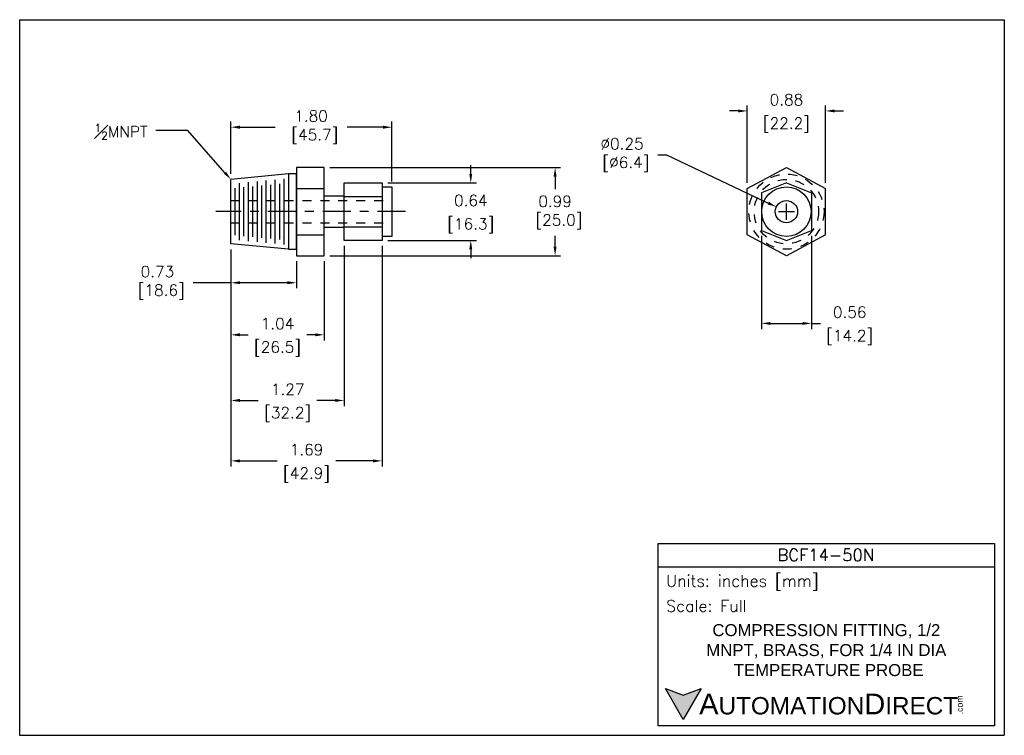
# Model space of a CAD drawing. Extents: x 894.9 to 905.9, y -8.5 to -0.5.
import ezdxf
from ezdxf import colors
from ezdxf.entities.mleader import LeaderData, LeaderLine
from ezdxf.math import Vec2, Vec3

# ---------------------------------------------------------------- set-up
doc = ezdxf.new("R2010")
doc.units = 0
doc.header["$LTSCALE"] = 0.25
doc.header["$MEASUREMENT"] = 0
doc.linetypes.add('CENTER', pattern=[2, 1.25, -0.25, 0.25, -0.25])
doc.linetypes.add('HIDDEN', pattern=[0.375, 0.25, -0.125])
doc.layers.get('0').update_dxf_attribs({"linetype": 'CONTINUOUS'})
doc.layers.get('DEFPOINTS').update_dxf_attribs({"linetype": 'CONTINUOUS'})
for name, color, linetype in [('CENTER', 40, 'CENTER'), ('dim', 140, 'CONTINUOUS'), ('dim @ 1', 140, 'CONTINUOUS'), ('HIDDEN', 102, 'HIDDEN'), ('TEXT', 140, 'CONTINUOUS')]:
    doc.layers.add(name, color=color, linetype=linetype)
doc.styles.add('\\M+2ABAC\\M+2A6A11', font='txt')
doc.styles.add('ROMANS', font='romans.shx')
doc.styles.get("Standard").update_dxf_attribs({"font": 'romans.shx'})
doc.dimstyles.get("Standard").update_dxf_attribs({"dimtxt": 0.125, "dimasz": 0.1, "dimexe": 0.0625, "dimexo": 0.0625, "dimgap": 0.0625, "dimtad": 0, "dimtih": 1, "dimtoh": 1, "dimzin": 0, "dimdsep": 46, "dimtxsty": 'Standard', "dimcen": 0.09, "dimadec": 0, "dimazin": 0, "dimtfac": 1, "dimtofl": 0, "dimtmove": 0, "dimatfit": 3, "dimfxl": 0, "dimtolj": 1, "dimtzin": 0, "dimarcsym": 0})

# ---------------------------------------------------------------- blocks, each defined once
blk = doc.blocks.new('*D1')
at = {"layer": 'DEFPOINTS', "color": 0}
for p in [(898.311, -2.187), (898.311, -3.172), (900.891, -3.172)]:
    blk.add_point(p, dxfattribs=at)
at = {"layer": 'dim', "color": 0, "lineweight": -2}
for p, q in [((898.374, -2.187), (900.953, -2.187)), ((900.891, -2.287), (900.891, -2.428)), ((900.891, -3.072), (900.891, -2.952)), ((898.374, -3.172), (900.953, -3.172))]:
    blk.add_line(p, q, dxfattribs=at)
at = {"layer": 'dim', "color": 0}
for points in [[(900.874, -2.287), (900.907, -2.287), (900.891, -2.187)], [(900.874, -3.072), (900.907, -3.072), (900.891, -3.172)]]:
    blk.add_solid(points, dxfattribs=at)
at = {"layer": 'dim', "color": 0, "insert": (900.891, -2.69), "char_height": 0.125, "attachment_point": 5}
blk.add_mtext('\\A1;0.99\\P [25.0]', dxfattribs=at)
blk = doc.blocks.new('*D5')
at = {"layer": 'DEFPOINTS', "color": 0}
for p in [(899.068, -1.736), (897.269, -2.32), (899.068, -2.404)]:
    blk.add_point(p, dxfattribs=at)
at = {"layer": 'dim', "color": 0, "lineweight": -2}
for p, q in [((897.269, -2.257), (897.269, -1.673)), ((897.369, -1.736), (897.762, -1.736)), ((898.968, -1.736), (898.566, -1.736)), ((899.068, -2.341), (899.068, -1.673))]:
    blk.add_line(p, q, dxfattribs=at)
at = {"layer": 'dim', "color": 0}
for points in [[(897.369, -1.719), (897.369, -1.753), (897.269, -1.736)], [(898.968, -1.719), (898.968, -1.753), (899.068, -1.736)]]:
    blk.add_solid(points, dxfattribs=at)
at = {"layer": 'dim', "color": 0, "insert": (898.164, -1.736), "char_height": 0.125, "attachment_point": 5}
blk.add_mtext('\\A1;1.80\\P [45.7]', dxfattribs=at)
blk = doc.blocks.new('*D4')
at = {"layer": 'DEFPOINTS', "color": 0}
for p in [(903.913, -1.554), (903.038, -2.42), (903.913, -2.42)]:
    blk.add_point(p, dxfattribs=at)
at = {"layer": 'dim', "color": 0, "lineweight": -2}
for p, q in [((903.038, -2.357), (903.038, -1.492)), ((903.913, -2.357), (903.913, -1.492)), ((902.938, -1.554), (902.838, -1.554)), ((904.013, -1.554), (904.113, -1.554))]:
    blk.add_line(p, q, dxfattribs=at)
at = {"layer": 'dim', "color": 0}
for points in [[(902.938, -1.538), (902.938, -1.571), (903.038, -1.554)], [(904.013, -1.538), (904.013, -1.571), (903.913, -1.554)]]:
    blk.add_solid(points, dxfattribs=at)
at = {"layer": 'dim', "color": 0, "char_height": 0.125, "attachment_point": 5}
for s, insert in [('\\A1;0.88', (903.475, -1.429)), ('\\A1;[22.2]', (903.475, -1.712))]:
    blk.add_mtext(s, dxfattribs=dict(at, insert=insert))
blk = doc.blocks.new('*D0')
at = {"layer": 'DEFPOINTS', "color": 0}
for p in [(903.362, -2.626), (903.588, -2.733)]:
    blk.add_point(p, dxfattribs=at)
at = {"layer": 'dim', "color": 0, "lineweight": -2}
for p, q in [((902.037, -2.046), (902.137, -2.046)), ((902.137, -2.046), (903.272, -2.584)), ((903.475, -2.77), (903.475, -2.59)), ((903.385, -2.68), (903.565, -2.68))]:
    blk.add_line(p, q, dxfattribs=at)
at = {"layer": 'dim', "color": 0}
blk.add_solid([(903.279, -2.569), (903.265, -2.599), (903.362, -2.626)], dxfattribs=at)
at = {"layer": 'dim', "color": 0, "insert": (901.639, -2.046), "char_height": 0.125, "attachment_point": 5}
blk.add_mtext('\\A1;∅0.25\\P [∅6.4]', dxfattribs=at)
blk = doc.blocks.new('*D6')
at = {"layer": 'DEFPOINTS', "color": 0}
for p in [(897.269, -3.04), (898.001, -3.172), (898.001, -3.475)]:
    blk.add_point(p, dxfattribs=at)
at = {"layer": 'dim', "color": 0, "lineweight": -2}
for p, q in [((897.269, -3.102), (897.269, -3.537)), ((898.001, -3.235), (898.001, -3.537)), ((897.269, -3.475), (896.849, -3.475)), ((897.901, -3.475), (897.369, -3.475))]:
    blk.add_line(p, q, dxfattribs=at)
at = {"layer": 'dim', "color": 0}
for points in [[(897.369, -3.458), (897.369, -3.491), (897.269, -3.475)], [(897.901, -3.458), (897.901, -3.491), (898.001, -3.475)]]:
    blk.add_solid(points, dxfattribs=at)
at = {"layer": 'dim', "color": 0, "insert": (896.448, -3.475), "char_height": 0.125, "attachment_point": 5}
blk.add_mtext('\\A1;0.73\\P [18.6]', dxfattribs=at)
blk = doc.blocks.new('*D7')
at = {"layer": 'DEFPOINTS', "color": 0}
for p in [(897.269, -3.04), (898.311, -3.172), (898.311, -4.057)]:
    blk.add_point(p, dxfattribs=at)
at = {"layer": 'dim', "color": 0, "lineweight": -2}
for p, q in [((897.269, -3.102), (897.269, -4.119)), ((898.311, -3.235), (898.311, -4.119)), ((897.369, -4.057), (897.463, -4.057)), ((898.211, -4.057), (898.117, -4.057))]:
    blk.add_line(p, q, dxfattribs=at)
at = {"layer": 'dim', "color": 0}
for points in [[(897.369, -4.04), (897.369, -4.073), (897.269, -4.057)], [(898.211, -4.04), (898.211, -4.073), (898.311, -4.057)]]:
    blk.add_solid(points, dxfattribs=at)
at = {"layer": 'dim', "color": 0, "char_height": 0.125, "attachment_point": 5}
for s, insert in [('\\A1;1.04', (897.79, -3.932)), ('\\A1;[26.5]', (897.79, -4.214))]:
    blk.add_mtext(s, dxfattribs=dict(at, insert=insert))
blk = doc.blocks.new('*D8')
at = {"layer": 'DEFPOINTS', "color": 0}
for p in [(897.269, -3.04), (898.536, -3.001), (898.536, -4.791)]:
    blk.add_point(p, dxfattribs=at)
at = {"layer": 'dim', "color": 0, "lineweight": -2}
for p, q in [((898.536, -3.063), (898.536, -4.853)), ((897.269, -3.102), (897.269, -4.853)), ((897.369, -4.791), (897.575, -4.791)), ((898.436, -4.791), (898.23, -4.791))]:
    blk.add_line(p, q, dxfattribs=at)
at = {"layer": 'dim', "color": 0}
for points in [[(897.369, -4.774), (897.369, -4.807), (897.269, -4.791)], [(898.436, -4.774), (898.436, -4.807), (898.536, -4.791)]]:
    blk.add_solid(points, dxfattribs=at)
at = {"layer": 'dim', "color": 0, "char_height": 0.125, "attachment_point": 5}
for s, insert in [('\\A1;1.27', (897.903, -4.666)), ('\\A1;[32.2]', (897.903, -4.948))]:
    blk.add_mtext(s, dxfattribs=dict(at, insert=insert))
blk = doc.blocks.new('*D9')
at = {"layer": 'DEFPOINTS', "color": 0}
for p in [(897.269, -3.04), (898.958, -3.001), (898.958, -5.466)]:
    blk.add_point(p, dxfattribs=at)
at = {"layer": 'dim', "color": 0, "lineweight": -2}
for p, q in [((898.958, -3.063), (898.958, -5.529)), ((897.269, -3.102), (897.269, -5.529)), ((897.369, -5.466), (897.786, -5.466)), ((898.858, -5.466), (898.441, -5.466))]:
    blk.add_line(p, q, dxfattribs=at)
at = {"layer": 'dim', "color": 0}
for points in [[(897.369, -5.45), (897.369, -5.483), (897.269, -5.466)], [(898.858, -5.45), (898.858, -5.483), (898.958, -5.466)]]:
    blk.add_solid(points, dxfattribs=at)
at = {"layer": 'dim', "color": 0, "char_height": 0.125, "attachment_point": 5}
for s, insert in [('\\A1;1.69', (898.114, -5.341)), ('\\A1;[42.9]', (898.114, -5.624))]:
    blk.add_mtext(s, dxfattribs=dict(at, insert=insert))
blk = doc.blocks.new('*D2')
at = {"layer": 'DEFPOINTS', "color": 0}
for p in [(898.958, -2.359), (898.958, -3.001), (899.949, -3.001)]:
    blk.add_point(p, dxfattribs=at)
at = {"layer": 'dim', "color": 0, "lineweight": -2}
for p, q in [((899.949, -2.259), (899.949, -2.159)), ((899.021, -2.359), (900.011, -2.359)), ((899.021, -3.001), (900.011, -3.001)), ((899.949, -3.101), (899.949, -3.201))]:
    blk.add_line(p, q, dxfattribs=at)
at = {"layer": 'dim', "color": 0}
for points in [[(899.932, -2.259), (899.965, -2.259), (899.949, -2.359)], [(899.932, -3.101), (899.965, -3.101), (899.949, -3.001)]]:
    blk.add_solid(points, dxfattribs=at)
at = {"layer": 'dim', "color": 0, "char_height": 0.125, "attachment_point": 5}
for s, insert in [('\\A1;0.64', (899.949, -2.555)), ('\\A1;[16.3]', (899.949, -2.838))]:
    blk.add_mtext(s, dxfattribs=dict(at, insert=insert))
blk = doc.blocks.new('*D3')
at = {"layer": 'DEFPOINTS', "color": 0}
for p in [(903.195, -2.889), (903.755, -2.889), (903.755, -3.929)]:
    blk.add_point(p, dxfattribs=at)
at = {"layer": 'dim', "color": 0, "lineweight": -2}
for p, q in [((903.195, -2.951), (903.195, -3.992)), ((903.755, -2.951), (903.755, -3.992)), ((903.295, -3.929), (903.655, -3.929)), ((903.755, -3.929), (903.855, -3.929))]:
    blk.add_line(p, q, dxfattribs=at)
at = {"layer": 'dim', "color": 0}
for points in [[(903.295, -3.913), (903.295, -3.946), (903.195, -3.929)], [(903.655, -3.913), (903.655, -3.946), (903.755, -3.929)]]:
    blk.add_solid(points, dxfattribs=at)
at = {"layer": 'dim', "color": 0, "char_height": 0.125, "attachment_point": 5}
for s, insert in [('\\A1;0.56', (904.182, -3.804)), ('\\A1;[14.2]', (904.182, -4.087))]:
    blk.add_mtext(s, dxfattribs=dict(at, insert=insert))

msp = doc.modelspace()

# ---------------------------------------------------------------- hatches: boundary and pattern name
at = {"layer": 'TEXT'}
msp.add_hatch(color=256, dxfattribs=at).paths.add_polyline_path([(902.523, -8.012), (902.323, -8.085), (902.123, -8.012), (902.323, -8.358)])

# ---------------------------------------------------------------- linework, layer by layer
for p, q in [((898.311, -2.187), (898.001, -2.187)), ((898.001, -2.187), (898.001, -3.172)), ((898.311, -3.172), (898.311, -2.187)), ((903.038, -2.42), (903.475, -2.187)), ((903.475, -2.187), (903.913, -2.42)), ((897.911, -2.259), (897.269, -2.32)), ((898.001, -2.259), (897.911, -2.259)), ((897.911, -2.259), (897.911, -3.1)), ((898.001, -3.1), (898.001, -2.259)), ((897.269, -3.04), (897.269, -2.32)), ((897.311, -2.416), (897.311, -2.943)), ((897.361, -2.361), (897.361, -2.998)), ((897.411, -2.407), (897.411, -2.953)), ((897.461, -2.352), (897.461, -3.008)), ((897.511, -2.398), (897.511, -2.962)), ((897.561, -2.343), (897.561, -3.017)), ((897.611, -2.388), (897.611, -2.972)), ((897.661, -2.333), (897.661, -3.027)), ((897.711, -2.379), (897.711, -2.981)), ((897.761, -2.324), (897.761, -3.036)), ((897.811, -2.369), (897.811, -2.991)), ((897.861, -2.314), (897.861, -3.046)), ((898.001, -2.42), (898.311, -2.42)), ((898.536, -3.001), (898.536, -2.359)), ((898.536, -2.359), (898.958, -2.359)), ((898.958, -2.359), (898.958, -3.001)), ((898.958, -2.404), (899.068, -2.404)), ((899.068, -2.404), (899.068, -2.956)), ((903.038, -2.94), (903.038, -2.42)), ((903.475, -2.359), (903.195, -2.471)), ((903.475, -2.359), (903.755, -2.471)), ((903.913, -2.94), (903.913, -2.42)), ((898.536, -2.505), (898.311, -2.505)), ((898.536, -2.509), (898.958, -2.509)), ((903.195, -2.471), (903.195, -2.889)), ((903.755, -2.471), (903.755, -2.889)), ((898.311, -2.854), (898.536, -2.854)), ((898.536, -2.851), (898.958, -2.851)), ((898.001, -2.94), (898.311, -2.94)), ((899.068, -2.956), (898.958, -2.956)), ((903.475, -3.172), (903.038, -2.94)), ((903.195, -2.889), (903.475, -3.001)), ((903.475, -3.001), (903.755, -2.889)), ((903.913, -2.94), (903.475, -3.172)), ((897.911, -3.1), (897.269, -3.04)), ((898.958, -3.001), (898.536, -3.001)), ((897.911, -3.1), (898.001, -3.1)), ((898.001, -3.172), (898.311, -3.172))]:
    msp.add_line(p, q)
for radius in [0.276, 0.125]:
    msp.add_circle((903.475, -2.68), radius)
at = {"layer": 'CENTER'}
msp.add_line((899.22, -2.68), (897.1, -2.68), dxfattribs=at)
at = {"layer": 'DEFPOINTS'}
for p, q in [((894.909, -0.534), (905.909, -0.534)), ((894.909, -0.534), (894.909, -8.534)), ((905.909, -0.534), (905.909, -8.534)), ((894.909, -8.534), (905.909, -8.534))]:
    msp.add_line(p, q, dxfattribs=at)
at = {"layer": 'HIDDEN'}
for p, q in [((897.269, -2.555), (899.068, -2.555)), ((897.269, -2.805), (899.068, -2.805))]:
    msp.add_line(p, q, dxfattribs=at)
for radius in [0.42, 0.36]:
    msp.add_circle((903.475, -2.68), radius, dxfattribs=at)
at = {"layer": 'TEXT'}
msp.add_line((902.043, -6.649), (905.799, -6.649), dxfattribs=at)
for points in [[(902.043, -8.427), (902.043, -6.39), (905.799, -6.39), (905.799, -8.427)], [(902.523, -8.012), (902.323, -8.358), (902.123, -8.012), (902.323, -8.085)]]:
    msp.add_lwpolyline(points, close=True, dxfattribs=at)

# ---------------------------------------------------------------- texts
at = {"layer": 'TEXT', "linetype": 'Continuous', "insert": (903.915, -6.518), "char_height": 0.1339, "width": 2.52078, "attachment_point": 5, "style": 'ROMANS'}
msp.add_mtext('BCF14-50N', dxfattribs=at)
at = {"layer": 'TEXT', "attachment_point": 4}
for s, insert, char_height, width, style in [(' Units: inches [mm]', (902.043, -6.829), 0.12947, 3.75661, 'ROMANS'), (' Scale: Full', (902.043, -7.088), 0.12947, 3.75661, 'ROMANS'), ('{\\fArial|b0|i0|c0|p34;     \\H1.2x;A\\H0.8333x;UTOMATION\\H1.2x;D\\H0.8333x;IRECT}', (902.123, -8.185), 0.19421, 3.28984, '\\M+2ABAC\\M+2A6A11')]:
    msp.add_mtext(s, dxfattribs=dict(at, insert=insert, char_height=char_height, width=width, style=style))
at = {"layer": 'TEXT', "linetype": 'Continuous', "insert": (903.921, -7.582), "char_height": 0.13392, "width": 3.15943, "attachment_point": 5}
msp.add_mtext('\\A1;{\\fArial|b0|i0|c0|p34;COMPRESSION FITTING, 1/2 MNPT, BRASS, FOR 1/4 IN DIA\\P TEMPERATURE PROBE}', dxfattribs=at)
at = {"layer": 'TEXT', "insert": (905.376, -8.299), "char_height": 0.06992, "width": 0.20718, "attachment_point": 1, "rotation": 90, "style": '\\M+2ABAC\\M+2A6A11'}
msp.add_mtext('{\\fArial|b0|i0|c0|p34;.com}', dxfattribs=at)

# ---------------------------------------------------------------- dimensions: what is measured, and where the dimension line sits
at = {"layer": 'dim @ 1'}
for base, p1, p2, picture, middle in [((903.912578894, -1.554292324), (903.037578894, -2.41994589), (903.912578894, -2.41994589), '*D4', (903.475078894, -1.554292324)), ((903.755, -3.929), (903.195, -2.889), (903.755, -2.889), '*D3', (904.182, -3.929)), ((898.536, -4.791), (897.269, -3.04), (898.536, -3.001), '*D8', (897.903, -4.791)), ((898.958, -5.466), (897.269, -3.04), (898.958, -3.001), '*D9', (898.114, -5.466)), ((898.311, -4.057), (897.269, -3.04), (898.311, -3.172), '*D7', (897.79, -4.057))]:
    dim = msp.add_linear_dim(base=base, p1=p1, p2=p2, dimstyle='Standard', override={"dimscale": 1, "dimpost": '\\X', "dimtix": 0, "dimtofl": 0, "dimtmove": 0, "dimatfit": 3}, dxfattribs=at)
    dim.commit()
    dim.dimension.update_dxf_attribs({"geometry": picture, "text_midpoint": middle})
for base, p1, p2, picture, middle in [((899.068, -1.736), (897.269, -2.32), (899.068, -2.404), '*D5', (898.164, -1.736)), ((898.001, -3.475), (897.269, -3.04), (898.001, -3.172), '*D6', (896.448, -3.475))]:
    dim = msp.add_linear_dim(base=base, p1=p1, p2=p2, dimstyle='Standard', override={"dimscale": 1, "dimpost": '\\X', "dimtix": 0, "dimtofl": 0, "dimtmove": 0, "dimatfit": 3}, dxfattribs=at)
    dim.commit()
    dim.dimension.update_dxf_attribs({"geometry": picture, "text_midpoint": middle, "dimtype": 128})
dim = msp.add_diameter_dim_2p(p1=(903.588, -2.733), p2=(903.362, -2.626), dimstyle='Standard', override={"dimscale": 1, "dimpost": '\\X', "dimtix": 0, "dimtofl": 0, "dimtmove": 0, "dimatfit": 3}, dxfattribs=at)
dim.commit()
dim.dimension.update_dxf_attribs({"geometry": '*D0', "text_midpoint": (901.639, -2.046), "dimtype": 131})
dim = msp.add_linear_dim(base=(900.89066442, -3.17244589), p1=(898.311000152, -2.18744589), p2=(898.311000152, -3.17244589), angle=90, dimstyle='Standard', override={"dimscale": 1, "dimpost": '\\X', "dimtix": 0, "dimtofl": 0, "dimtmove": 0, "dimatfit": 3}, dxfattribs=at)
dim.commit()
dim.dimension.update_dxf_attribs({"geometry": '*D1', "text_midpoint": (900.89066442, -2.689942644), "dimtype": 128})
dim = msp.add_linear_dim(base=(899.949, -3.001), p1=(898.958, -2.359), p2=(898.958, -3.001), angle=90, dimstyle='Standard', override={"dimscale": 1, "dimpost": '\\X', "dimtix": 0, "dimtofl": 0, "dimtmove": 0, "dimatfit": 3}, dxfattribs=at)
dim.commit()
dim.dimension.update_dxf_attribs({"geometry": '*D2', "text_midpoint": (899.949, -2.68)})

# ---------------------------------------------------------------- leaders
at = {"layer": 'dim'}
ml = msp.add_multileader_mtext('Standard', dxfattribs=at)
ml.set_content('\\A1;{\\H0.7x;\\S1#2;}MNPT', color=256)
ml.set_leader_properties()
ml.build(insert=Vec2(0, 0))
ml.multileader.update_dxf_attribs({"dogleg_length": 0.36, "arrow_head_size": 0.1})
ctx = ml.context
ctx.base_point, ctx.char_height, ctx.arrow_head_size, ctx.landing_gap_size, ctx.plane_origin = Vec3(895.641, -1.774), 0.125, 0.1, 0.09, Vec3(897.269, -2.32)
ctx.text_align_type = 2
notes = []
notes.append((ctx, [(0, (1, 1, 0), (896.789, -1.774), (-1, 0), 0.36, [(0, [(897.269, -2.32)], 0, [])])]))
ctx.mtext.insert, ctx.mtext.alignment, ctx.mtext.flow_direction = Vec3(896.339, -1.699), 3, 5
for ctx, leaders in notes:
    for number, flags, end, landing, length, lines in leaders:
        leader = LeaderData()
        leader.index, (leader.has_last_leader_line, leader.has_dogleg_vector, leader.attachment_direction) = number, flags
        leader.last_leader_point, leader.dogleg_vector, leader.dogleg_length = Vec3(end), Vec3(landing), length
        for number, points, colour, breaks in lines:
            line = LeaderLine()
            line.index, line.vertices, line.color, line.breaks = number, Vec3.list(points), colors.encode_raw_color(colour), breaks
            leader.lines.append(line)
        ctx.leaders.append(leader)

doc.saveas('drawing.dxf')
